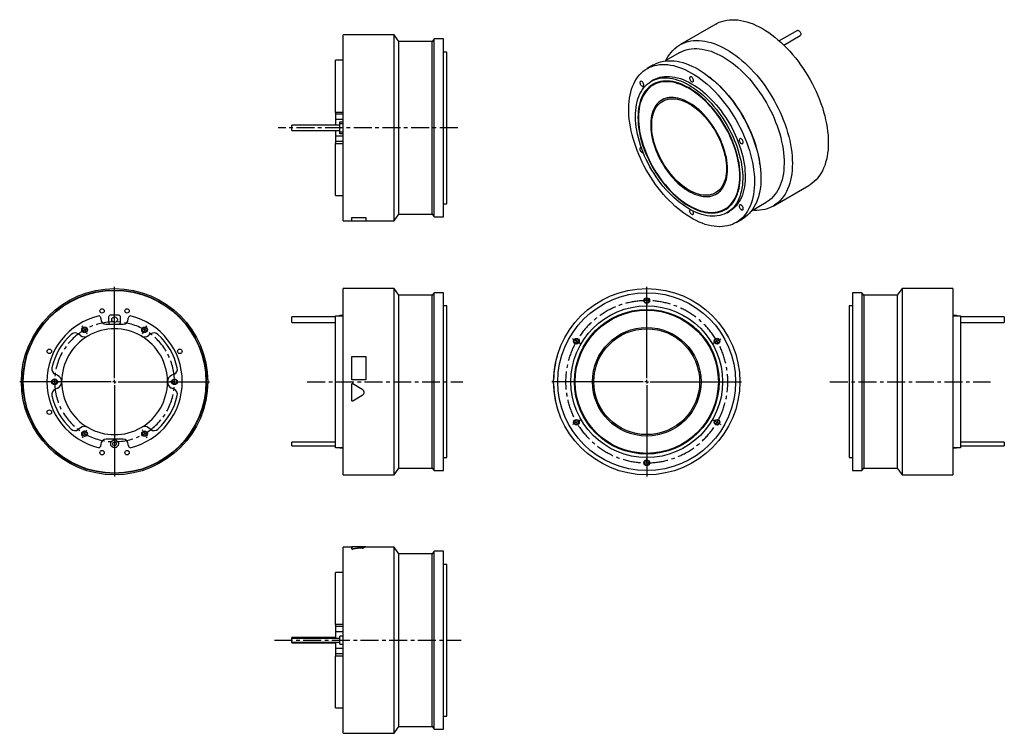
# Model space of a CAD drawing. Extents: x 148 to 1544, y 79 to 1090.
import ezdxf

# ---------------------------------------------------------------- set-up
doc = ezdxf.new("R2010")
doc.units = 0
doc.header["$LTSCALE"] = 2
doc.header["$MEASUREMENT"] = 0
doc.linetypes.add('CENTERX2', pattern=[20.32, 12.7, -2.54, 2.54, -2.54])
doc.layers.get('0').update_dxf_attribs({"linetype": 'CONTINUOUS'})

# ---------------------------------------------------------------- blocks, each defined once
blk = doc.blocks.new('SW_CENTERMARKSYMBOL_0')
at = {"color": 0, "linetype": 'Continuous'}
for p, q in [((0, 5), (0, 134.5)), ((-5, 0), (-134.5, 0)), ((0, 0), (-2.5, 0)), ((0, 0), (0, 2.5)), ((0, 0), (0, -2.5)), ((0, 0), (2.5, 0)), ((5, 0), (134.5, 0)), ((0, -5), (0, -134.5))]:
    blk.add_line(p, q, dxfattribs=at)
blk = doc.blocks.new('SW_CENTERMARKSYMBOL_1')
at = {"color": 6, "linetype": 'Continuous'}
for p, q in [((-2.5, 4.3), (-3.2, 5.6)), ((0, 0), (-1.2, 2.2)), ((0, 0), (1.2, -2.2)), ((85, 0), (83.8, -2.2)), ((85, 0), (86.2, 2.2)), ((87.5, 4.3), (88.3, 5.6)), ((2.5, -4.3), (3.2, -5.6)), ((82.5, -4.3), (81.8, -5.6)), ((-47.5, -73.6), (-49, -73.6)), ((-42.5, -73.6), (-45, -73.6)), ((-42.5, -73.6), (-40, -73.6)), ((-37.5, -73.6), (-36, -73.6)), ((122.5, -73.6), (121, -73.6)), ((127.5, -73.6), (125, -73.6)), ((127.5, -73.6), (130, -73.6)), ((132.5, -73.6), (134, -73.6)), ((-2.5, -151.6), (-3.2, -152.9)), ((0, -147.2), (-1.2, -149.4)), ((0, -147.2), (1.2, -145.1)), ((2.5, -142.9), (3.2, -141.6)), ((82.5, -142.9), (81.8, -141.6)), ((85, -147.2), (83.8, -145.1)), ((85, -147.2), (86.2, -149.4)), ((87.5, -151.6), (88.3, -152.9))]:
    blk.add_line(p, q, dxfattribs=at)
for start, end in [(118.3148, 120), (60, 61.6852), (120, 121.6852), (58.3148, 60), (178.3148, 180), (180, 181.6852), (0, 1.6852), (358.3148, 0), (238.3148, 240), (240, 241.6852), (298.3148, 300), (300, 301.6852)]:
    blk.add_arc((42.5, -73.6), 85, start, end, dxfattribs=at)
at = {"color": 6, "linetype": 'CENTERX2'}
for start, end in [(63.3703, 116.6297), (123.3703, 176.6297), (3.3703, 56.6297), (183.3703, 236.6297), (303.3703, 356.6297), (243.3703, 296.6297)]:
    blk.add_arc((42.5, -73.6), 85, start, end, dxfattribs=at)
blk = doc.blocks.new('SW_CENTERMARKSYMBOL_5')
at = {"color": 0, "linetype": 'Continuous'}
for p, q in [((0, 5), (0, 134.5)), ((-5, 0), (-134.5, 0)), ((0, 0), (-2.5, 0)), ((0, 0), (0, 2.5)), ((0, 0), (0, -2.5)), ((0, 0), (2.5, 0)), ((5, 0), (134.5, 0)), ((0, -5), (0, -134.5))]:
    blk.add_line(p, q, dxfattribs=at)
blk = doc.blocks.new('SW_CENTERMARKSYMBOL_6')
at = {"color": 6, "linetype": 'Continuous'}
for p, q in [((0, 5), (0, 6.5)), ((0, 0), (0, 2.5)), ((0, 0), (0, -2.5)), ((0, -5), (0, -6.5)), ((-103.9, -55), (-105.2, -54.2)), ((103.9, -55), (105.2, -54.2)), ((-99.6, -57.5), (-101.8, -56.2)), ((-99.6, -57.5), (-97.4, -58.8)), ((-95.3, -60), (-94, -60.8)), ((95.3, -60), (94, -60.8)), ((99.6, -57.5), (97.4, -58.8)), ((99.6, -57.5), (101.8, -56.2)), ((-103.9, -175), (-105.2, -175.8)), ((-99.6, -172.5), (-101.8, -173.8)), ((-99.6, -172.5), (-97.4, -171.2)), ((-95.3, -170), (-94, -169.2)), ((95.3, -170), (94, -169.2)), ((99.6, -172.5), (97.4, -171.2)), ((99.6, -172.5), (101.8, -173.8)), ((103.9, -175), (105.2, -175.8)), ((0, -225), (0, -223.5)), ((0, -230), (0, -227.5)), ((0, -230), (0, -232.5)), ((0, -235), (0, -236.5))]:
    blk.add_line(p, q, dxfattribs=at)
for start, end in [(90, 91.2456), (88.7544, 90), (148.7544, 150), (30, 31.2456), (150, 151.2456), (28.7544, 30), (208.7544, 210), (210, 211.2456), (328.7544, 330), (330, 331.2456), (268.7544, 270), (270, 271.2456)]:
    blk.add_arc((0, -115), 115, start, end, dxfattribs=at)
at = {"color": 6, "linetype": 'CENTERX2'}
for start, end in [(92.4911, 147.5089), (32.4911, 87.5089), (152.4911, 207.5089), (332.4911, 27.5089), (212.4911, 267.5089), (272.4911, 327.5089)]:
    blk.add_arc((0, -115), 115, start, end, dxfattribs=at)

msp = doc.modelspace()

# ---------------------------------------------------------------- linework, layer by layer
at = {"color": 7, "linetype": 'Continuous'}
for p, q in [((1134.9, 1083.9), (1083.9, 1054.5)), ((1250.5, 1074.7), (1224.8, 1059.9)), ((678.7, 1068.8), (606.7, 1068.8)), ((606.7, 936.8), (606.7, 1068.8)), ((685.7, 1059.3), (678.7, 1068.8)), ((678.7, 936.8), (678.7, 1068.8)), ((735.7, 1062.8), (732.7, 1059.3)), ((748.7, 1062.8), (735.7, 1062.8)), ((735.7, 936.8), (735.7, 1062.8)), ((748.7, 936.8), (748.7, 1062.8)), ((1231, 1054.2), (1254.5, 1067.8)), ((732.7, 1059.3), (685.7, 1059.3)), ((685.7, 936.8), (685.7, 1059.3)), ((732.7, 936.8), (732.7, 1059.3)), ((606.7, 1032.8), (595.7, 1032.8)), ((595.7, 958.7), (595.7, 1032.8)), ((753.7, 1044.3), (748.7, 1044.3)), ((753.7, 936.8), (753.7, 1044.3)), ((1083.7, 1043.5), (1063.1, 1031.6)), ((1046.6, 1026.1), (1037.5, 1020.8)), ((1127.7, 1007.3), (1126, 1008.6)), ((1046.7, 1004.7), (1043.2, 1002.7)), ((1046.9, 997.9), (1046.2, 997.5)), ((1059.2, 976.6), (1058.5, 976.2)), ((606.7, 958.7), (595.7, 958.7)), ((595.7, 958.7), (595.7, 956.3)), ((606.7, 956.3), (595.7, 956.3)), ((595.7, 956.3), (595.7, 948.8)), ((601.7, 940.8), (533.7, 940.8)), ((533.7, 936.8), (533.7, 940.8)), ((533.7, 932.8), (533.7, 936.8)), ((606.7, 948.8), (595.7, 948.8)), ((595.7, 948.8), (595.7, 940.8)), ((601.7, 945.3), (606.7, 945.3)), ((601.7, 942.3), (601.7, 945.3)), ((606.7, 942.3), (601.7, 942.3)), ((601.7, 931.3), (601.7, 942.3)), ((606.7, 804.8), (606.7, 936.8)), ((678.7, 804.8), (678.7, 936.8)), ((685.7, 814.3), (685.7, 936.8)), ((732.7, 814.3), (732.7, 936.8)), ((735.7, 810.8), (735.7, 936.8)), ((748.7, 810.8), (748.7, 936.8)), ((753.7, 829.3), (753.7, 936.8)), ((533.7, 932.8), (601.7, 932.8)), ((595.7, 932.8), (595.7, 924.8)), ((606.7, 924.8), (595.7, 924.8)), ((595.7, 924.8), (595.7, 917.3)), ((601.7, 931.3), (606.7, 931.3)), ((601.7, 928.3), (601.7, 931.3)), ((606.7, 928.3), (601.7, 928.3)), ((606.7, 917.3), (595.7, 917.3)), ((595.7, 917.3), (595.7, 914.8)), ((595.7, 914.8), (606.7, 914.8)), ((595.7, 840.8), (595.7, 914.8)), ((1197.2, 885.3), (1196.9, 887.4)), ((1215.9, 825.9), (1266.8, 855.3)), ((595.7, 840.8), (606.7, 840.8)), ((1135.4, 843), (1136.1, 843.4)), ((748.7, 829.3), (753.7, 829.3)), ((1185.6, 819.4), (1206.2, 831.3)), ((618.7, 809.8), (638.7, 809.8)), ((618.7, 809.8), (618.7, 809.7)), ((618.7, 804.7), (618.7, 809.7)), ((618.7, 809.7), (638.7, 809.7)), ((638.7, 809.8), (638.7, 809.7)), ((638.7, 809.7), (638.7, 804.7)), ((678.7, 804.8), (685.7, 814.3)), ((685.7, 814.3), (732.7, 814.3)), ((732.7, 814.3), (735.7, 810.8)), ((735.7, 810.8), (748.7, 810.8)), ((1147.7, 821.7), (1148.4, 822.1)), ((1150.7, 816.5), (1154.2, 818.5)), ((606.7, 804.8), (618.7, 804.8)), ((638.7, 804.7), (618.7, 804.7)), ((638.7, 804.8), (678.7, 804.8)), ((1163.4, 802.5), (1172.6, 807.8)), ((678.7, 708.9), (606.7, 708.9)), ((606.7, 444.9), (606.7, 708.9)), ((685.7, 699.4), (678.7, 708.9)), ((678.7, 444.9), (678.7, 708.9)), ((732.7, 699.4), (685.7, 699.4)), ((685.7, 454.4), (685.7, 699.4)), ((735.7, 702.9), (732.7, 699.4)), ((732.7, 454.4), (732.7, 699.4)), ((748.7, 702.9), (735.7, 702.9)), ((735.7, 450.9), (735.7, 702.9)), ((748.7, 450.9), (748.7, 702.9)), ((1341.7, 702.9), (1328.7, 702.9)), ((1328.7, 702.9), (1328.7, 450.9)), ((1344.7, 699.4), (1341.7, 702.9)), ((1341.7, 702.9), (1341.7, 450.9)), ((1391.7, 699.4), (1344.7, 699.4)), ((1344.7, 699.4), (1344.7, 454.4)), ((1398.7, 708.9), (1391.7, 699.4)), ((1391.7, 699.4), (1391.7, 454.4)), ((1470.7, 708.9), (1398.7, 708.9)), ((1398.7, 708.9), (1398.7, 444.9)), ((1470.7, 708.9), (1470.7, 444.9)), ((753.7, 684.4), (748.7, 684.4)), ((753.7, 469.4), (753.7, 684.4)), ((1328.7, 684.4), (1323.7, 684.4)), ((1323.7, 684.4), (1323.7, 469.4)), ((288.1, 671.4), (277.1, 671.4)), ((595.7, 670.3), (606.7, 670.3)), ((595.7, 483.4), (595.7, 670.3)), ((601.7, 671.4), (606.7, 671.4)), ((601.7, 670.3), (601.7, 671.4)), ((1470.7, 671.4), (1475.7, 671.4)), ((1470.7, 670.3), (1481.7, 670.3)), ((1475.7, 671.4), (1475.7, 670.3)), ((1481.7, 670.3), (1481.7, 483.4)), ((263.1, 667), (263.1, 665.9)), ((270.6, 658.4), (294.6, 658.4)), ((274.1, 668.4), (274.1, 661.4)), ((291.1, 661.4), (291.1, 668.4)), ((302.1, 665.9), (302.1, 667)), ((595.7, 668.9), (533.7, 668.9)), ((533.7, 660.9), (533.7, 668.9)), ((533.7, 660.9), (595.7, 660.9)), ((1543.7, 668.9), (1481.7, 668.9)), ((1481.7, 660.9), (1543.7, 660.9)), ((1543.7, 668.9), (1543.7, 660.9)), ((234.3, 642.3), (231.2, 644.6)), ((334.1, 644.6), (330.9, 642.3)), ((409.6, 612.9), (409.7, 612.9)), ((618.7, 579.4), (618.7, 612.9)), ((618.7, 612.9), (638.7, 612.9)), ((638.7, 612.9), (638.7, 579.4)), ((909.9, 612.9), (909.8, 612.9)), ((201.8, 586), (198.3, 587.6)), ((367, 587.6), (363.5, 586)), ((414.6, 579.4), (414.7, 579.4)), ((414.6, 573.2), (414.7, 573.2)), ((638.7, 579.4), (618.7, 579.4)), ((638.7, 579.4), (618.7, 579.4)), ((618.7, 579.4), (618.7, 579.4)), ((618.7, 573.2), (618.7, 573.2)), ((618.7, 550.6), (618.7, 573.2)), ((620.5, 574.2), (620.5, 574.2)), ((620.5, 574.2), (633.5, 566.2)), ((620.5, 574.2), (633.5, 566.2)), ((638.7, 579.4), (638.7, 579.4)), ((904.9, 579.4), (904.8, 579.4)), ((904.9, 574.2), (904.8, 574.2)), ((201.8, 567.8), (198.3, 566.2)), ((367, 566.2), (363.5, 567.8)), ((633.5, 566.2), (633.5, 566.2)), ((905.3, 566.2), (905.2, 566.2)), ((412, 550.6), (412.1, 550.6)), ((633.5, 557.5), (620.5, 549.5)), ((906.3, 557.5), (906.2, 557.5)), ((907.8, 549.6), (907.7, 549.5)), ((234.3, 511.4), (231.2, 509.2)), ((334.1, 509.2), (330.9, 511.4)), ((294.6, 495.4), (270.6, 495.4)), ((595.7, 491.5), (533.7, 491.5)), ((533.7, 486.2), (533.7, 491.5)), ((1543.7, 491.5), (1481.7, 491.5)), ((1543.7, 491.5), (1543.7, 486.2)), ((263.1, 487.9), (263.1, 486.8)), ((302.1, 486.8), (302.1, 487.9)), ((533.7, 486.2), (595.7, 486.2)), ((606.7, 483.4), (595.7, 483.4)), ((601.7, 483.4), (606.7, 483.4)), ((601.7, 483.4), (601.7, 483.4)), ((1470.7, 483.4), (1475.7, 483.4)), ((1481.7, 483.4), (1470.7, 483.4)), ((1475.7, 483.4), (1475.7, 483.4)), ((1481.7, 486.2), (1543.7, 486.2)), ((748.7, 469.4), (753.7, 469.4)), ((1323.7, 469.4), (1328.7, 469.4)), ((678.7, 444.9), (685.7, 454.4)), ((685.7, 454.4), (732.7, 454.4)), ((732.7, 454.4), (735.7, 450.9)), ((735.7, 450.9), (748.7, 450.9)), ((1328.7, 450.9), (1341.7, 450.9)), ((1341.7, 450.9), (1344.7, 454.4)), ((1344.7, 454.4), (1391.7, 454.4)), ((1391.7, 454.4), (1398.7, 444.9)), ((606.7, 444.9), (678.7, 444.9)), ((1398.7, 444.9), (1470.7, 444.9)), ((618.7, 342.6), (606.7, 342.6)), ((606.7, 78.6), (606.7, 342.6)), ((638.7, 342.7), (618.7, 342.7)), ((618.7, 340), (618.7, 342.6)), ((618.7, 339.9), (618.7, 340)), ((620.5, 339.7), (620.5, 339.8)), ((678.7, 342.6), (624.5, 342.6)), ((633.5, 341.2), (633.5, 341.3)), ((638.7, 342.6), (638.7, 342.7)), ((685.7, 333.1), (678.7, 342.6)), ((678.7, 78.6), (678.7, 342.6)), ((735.7, 336.6), (732.7, 333.1)), ((748.7, 336.6), (735.7, 336.6)), ((735.7, 84.6), (735.7, 336.6)), ((748.7, 84.6), (748.7, 336.6)), ((732.7, 333.1), (685.7, 333.1)), ((685.7, 88.1), (685.7, 333.1)), ((732.7, 88.1), (732.7, 333.1)), ((753.7, 318.1), (748.7, 318.1)), ((753.7, 103.1), (753.7, 318.1)), ((606.7, 306.6), (595.7, 306.6)), ((595.7, 232.6), (595.7, 306.6)), ((606.7, 232.6), (595.7, 232.6)), ((595.7, 232.6), (595.7, 230.1)), ((606.7, 230.1), (595.7, 230.1)), ((595.7, 230.1), (595.7, 222.6)), ((595.7, 214.6), (533.7, 214.6)), ((533.7, 213.2), (533.7, 214.6)), ((601.7, 213.2), (533.7, 213.2)), ((533.7, 207.9), (533.7, 213.2)), ((606.7, 222.6), (595.7, 222.6)), ((595.7, 222.6), (595.7, 213.2)), ((606.7, 216.1), (601.7, 216.1)), ((601.7, 205.1), (601.7, 216.1)), ((533.7, 207.9), (601.7, 207.9)), ((533.7, 206.6), (533.7, 207.9)), ((533.7, 206.6), (595.7, 206.6)), ((595.7, 207.9), (595.7, 198.6)), ((606.7, 198.6), (595.7, 198.6)), ((595.7, 198.6), (595.7, 191.1)), ((601.7, 205.1), (606.7, 205.1)), ((606.7, 191.1), (595.7, 191.1)), ((595.7, 191.1), (595.7, 188.6)), ((595.7, 114.6), (595.7, 188.6)), ((595.7, 188.6), (606.7, 188.6)), ((595.7, 114.6), (606.7, 114.6)), ((748.7, 103.1), (753.7, 103.1)), ((678.7, 78.6), (685.7, 88.1)), ((685.7, 88.1), (732.7, 88.1)), ((732.7, 88.1), (735.7, 84.6)), ((735.7, 84.6), (748.7, 84.6)), ((606.7, 78.6), (678.7, 78.6))]:
    msp.add_line(p, q, dxfattribs=at)
at = {"color": 6, "linetype": 'CENTERX2'}
for p, q in [((769, 936.8), (514.3, 936.8)), ((555.8, 576.9), (776.2, 576.9)), ((1296.4, 576.9), (1524.1, 576.9)), ((509.4, 210.6), (774, 210.6))]:
    msp.add_line(p, q, dxfattribs=at)
at = {"color": 7, "linetype": 'Continuous'}
for points in [[(1134.9, 1083.9), (1136.4, 1084.8), (1139.7, 1086.4), (1143.2, 1087.6), (1146.7, 1088.7), (1150.4, 1089.4), (1154.2, 1089.9), (1158.1, 1090.1), (1162.1, 1090), (1166.2, 1089.7), (1170.3, 1089.1), (1174.6, 1088.2), (1178.8, 1087.1), (1183.2, 1085.6), (1187.6, 1084), (1192, 1082), (1196.4, 1079.8), (1200.9, 1077.4)], [(1200.9, 1077.4), (1205.3, 1074.7), (1209.7, 1071.8), (1214.1, 1068.6), (1218.5, 1065.2), (1222.9, 1061.6), (1227.2, 1057.8), (1231.4, 1053.8), (1235.5, 1049.6), (1239.6, 1045.3), (1243.6, 1040.7), (1247.5, 1036), (1251.3, 1031.1), (1255, 1026.2), (1258.6, 1021), (1262, 1015.8), (1265.3, 1010.4), (1268.4, 1005), (1271.4, 999.5), (1274.2, 993.9), (1276.9, 988.2), (1279.4, 982.6), (1281.7, 976.8), (1283.8, 971.1), (1285.8, 965.4), (1287.5, 959.6), (1289.1, 953.9), (1290.4, 948.3), (1291.6, 942.7), (1292.5, 937.1), (1293.2, 931.6), (1293.8, 926.2), (1294.1, 920.9), (1294.2, 915.7), (1294.1, 910.7), (1293.8, 905.7), (1293.2, 900.9), (1292.5, 896.3), (1291.6, 891.8), (1290.4, 887.5), (1289.1, 883.4), (1287.5, 879.5), (1285.8, 875.8), (1283.8, 872.3), (1281.7, 869.1), (1279.4, 866), (1276.9, 863.2), (1274.2, 860.6), (1271.4, 858.3), (1268.4, 856.2), (1266.8, 855.3)], [(1064.1, 1032.1), (1065, 1034), (1067, 1037.5), (1069.1, 1040.8), (1071.4, 1043.8), (1073.9, 1046.6), (1076.6, 1049.2), (1079.4, 1051.5), (1082.4, 1053.6), (1085.5, 1055.4), (1088.8, 1057), (1092.2, 1058.2), (1095.8, 1059.3), (1099.5, 1060), (1103.3, 1060.5), (1107.2, 1060.7), (1111.2, 1060.6), (1115.3, 1060.3), (1119.4, 1059.7), (1123.6, 1058.8), (1127.9, 1057.7), (1132.3, 1056.3), (1136.7, 1054.6), (1141.1, 1052.6), (1145.5, 1050.4), (1149.9, 1048)], [(1252.5, 1074.5), (1253.2, 1074), (1253.9, 1073.2), (1254.5, 1072.3), (1255, 1071.3), (1255.2, 1070.3), (1255.3, 1069.4), (1255.1, 1068.6), (1254.8, 1068), (1254.5, 1067.8)], [(1083.7, 1043.5), (1086.5, 1044.9), (1089.7, 1046.3), (1093, 1047.4), (1096.5, 1048.2), (1100.1, 1048.8), (1103.9, 1049.1), (1107.7, 1049.2), (1111.6, 1048.9), (1115.6, 1048.4), (1119.7, 1047.6), (1123.8, 1046.6), (1128, 1045.3), (1132.2, 1043.7), (1136.4, 1041.8), (1140.7, 1039.7), (1145, 1037.4)], [(1149.9, 1048), (1154.4, 1045.3), (1158.8, 1042.4), (1163.2, 1039.2), (1167.6, 1035.9), (1171.9, 1032.3), (1176.2, 1028.5), (1180.5, 1024.4), (1184.6, 1020.3), (1188.7, 1015.9), (1192.7, 1011.3), (1196.6, 1006.6), (1200.4, 1001.8), (1204.1, 996.8), (1207.6, 991.6), (1211.1, 986.4), (1214.4, 981), (1217.5, 975.6), (1220.5, 970.1), (1223.3, 964.5), (1226, 958.8), (1228.5, 953.2), (1230.8, 947.4), (1232.9, 941.7), (1234.8, 936), (1236.6, 930.3), (1238.1, 924.6), (1239.5, 918.9), (1240.7, 913.3), (1241.6, 907.7), (1242.3, 902.2), (1242.9, 896.8), (1243.2, 891.5), (1243.3, 886.3), (1243.2, 881.3), (1242.9, 876.3), (1242.3, 871.5), (1241.6, 866.9), (1240.7, 862.4), (1239.5, 858.2), (1238.1, 854), (1236.6, 850.1), (1234.8, 846.4), (1232.9, 842.9), (1230.8, 839.7), (1228.5, 836.6), (1226, 833.8), (1223.3, 831.2), (1220.5, 828.9), (1217.5, 826.8), (1214.4, 825), (1211.1, 823.5), (1207.6, 822.2), (1204.1, 821.2), (1200.4, 820.4), (1196.6, 819.9), (1192.7, 819.7), (1188.7, 819.8), (1186.6, 819.9)], [(1145, 1037.4), (1149.3, 1034.8), (1153.6, 1032), (1157.8, 1028.9), (1162, 1025.6), (1166.2, 1022.1), (1170.3, 1018.4), (1174.4, 1014.5), (1178.4, 1010.4), (1182.3, 1006.1), (1186.1, 1001.6), (1189.8, 997), (1193.5, 992.3), (1196.9, 987.4), (1200.3, 982.4), (1203.5, 977.3), (1206.6, 972.1), (1209.6, 966.8), (1212.3, 961.4), (1214.9, 956), (1217.4, 950.5), (1219.6, 945), (1221.7, 939.5), (1223.6, 933.9), (1225.3, 928.4), (1226.8, 922.9), (1228.1, 917.4), (1229.2, 912), (1230.1, 906.7), (1230.8, 901.4), (1231.3, 896.2), (1231.6, 891.1), (1231.6, 886.1), (1231.4, 881.3), (1231.1, 876.6), (1230.5, 872), (1229.7, 867.6), (1228.7, 863.3), (1227.5, 859.3), (1226.1, 855.4), (1224.5, 851.8), (1222.7, 848.3), (1220.7, 845.1), (1218.5, 842.1), (1216.2, 839.3), (1213.7, 836.7), (1211, 834.5), (1208.1, 832.4), (1206.2, 831.3)], [(1100.4, 1014.5), (1104.8, 1011.9), (1109.1, 1009), (1113.4, 1005.9), (1117.7, 1002.6), (1121.9, 999.1), (1126.1, 995.3), (1130.2, 991.4), (1134.3, 987.3), (1138.3, 983), (1142.1, 978.5), (1145.9, 973.9), (1149.6, 969.1), (1153.2, 964.1), (1156.6, 959.1), (1159.9, 953.9), (1163.1, 948.7), (1166.1, 943.3), (1168.9, 937.9), (1171.6, 932.4), (1174.1, 926.9), (1176.5, 921.3), (1178.7, 915.7), (1180.7, 910.1), (1182.4, 904.5), (1184, 899), (1185.4, 893.4), (1186.6, 887.9), (1187.6, 882.5), (1188.4, 877.1), (1189, 871.8), (1189.4, 866.6), (1189.5, 861.5), (1189.5, 856.5), (1189.2, 851.6), (1188.7, 846.9), (1188.1, 842.4), (1187.2, 838), (1186.1, 833.8), (1184.8, 829.7), (1183.3, 825.9), (1181.6, 822.3), (1179.7, 818.9), (1177.6, 815.7), (1175.3, 812.7), (1172.9, 809.9), (1170.3, 807.5), (1167.5, 805.2), (1164.6, 803.2), (1161.5, 801.5), (1158.3, 800), (1154.9, 798.8), (1151.4, 797.8), (1147.8, 797.2), (1144.1, 796.8), (1140.2, 796.6), (1136.3, 796.8), (1132.3, 797.2), (1128.2, 797.9), (1124, 798.8), (1119.8, 800), (1115.6, 801.5), (1111.3, 803.3), (1106.9, 805.3), (1102.6, 807.5), (1098.3, 810), (1093.9, 812.8), (1089.6, 815.8), (1085.3, 819), (1081.1, 822.4), (1076.9, 826), (1072.7, 829.9), (1068.6, 833.9), (1064.6, 838.1), (1060.7, 842.5), (1056.8, 847.1), (1053.1, 851.8), (1049.5, 856.7), (1046, 861.6), (1042.6, 866.7), (1039.4, 872), (1036.3, 877.3), (1033.4, 882.6), (1030.6, 888.1), (1028, 893.6), (1025.5, 899.2), (1023.3, 904.7), (1021.2, 910.3), (1019.3, 915.9), (1017.6, 921.5), (1016.1, 927.1), (1014.8, 932.6), (1013.7, 938.1), (1012.8, 943.5), (1012.1, 948.9), (1011.7, 954.1), (1011.4, 959.3), (1011.4, 964.3), (1011.5, 969.2), (1011.9, 974), (1012.5, 978.7), (1013.3, 983.1), (1014.2, 987.4), (1015.4, 991.5), (1016.8, 995.5), (1018.4, 999.2), (1020.2, 1002.7), (1022.2, 1006.1), (1024.4, 1009.1), (1026.7, 1012), (1029.3, 1014.6), (1032, 1017), (1034.8, 1019.1), (1037.8, 1021), (1041, 1022.6), (1044.3, 1023.9), (1047.7, 1025), (1051.3, 1025.8), (1055, 1026.4), (1058.7, 1026.6), (1062.6, 1026.6), (1066.6, 1026.4), (1070.7, 1025.8), (1074.8, 1025), (1079, 1023.9), (1083.2, 1022.5), (1087.5, 1020.9), (1091.8, 1019), (1096.1, 1016.9), (1100.4, 1014.5)], [(1046.6, 1026.1), (1047, 1026.3), (1050.2, 1027.9), (1053.5, 1029.2), (1056.9, 1030.3), (1060.5, 1031.1), (1064.2, 1031.7), (1067.9, 1031.9), (1071.8, 1031.9), (1075.8, 1031.7), (1079.8, 1031.1), (1084, 1030.3), (1088.2, 1029.2), (1092.4, 1027.8), (1096.7, 1026.2), (1101, 1024.3), (1105.3, 1022.2), (1109.6, 1019.8)], [(1109.6, 1019.8), (1114, 1017.2), (1118.3, 1014.3), (1122.6, 1011.2), (1126.9, 1007.9), (1131.1, 1004.4), (1135.3, 1000.7), (1139.4, 996.7), (1143.5, 992.6), (1147.5, 988.3), (1151.3, 983.8), (1155.1, 979.2), (1158.8, 974.4), (1162.4, 969.5), (1165.8, 964.4), (1169.1, 959.3), (1172.3, 954), (1175.3, 948.6), (1178.1, 943.2), (1180.8, 937.7), (1183.3, 932.2), (1185.7, 926.6), (1187.9, 921.1), (1189.8, 915.4), (1191.6, 909.9), (1193.2, 904.3), (1194.6, 898.7), (1195.8, 893.2), (1196.8, 887.8), (1197.6, 882.4), (1198.2, 877.1), (1198.6, 871.9), (1198.7, 866.8), (1198.7, 861.8), (1198.4, 856.9), (1197.9, 852.2), (1197.3, 847.7), (1196.4, 843.3), (1195.3, 839.1), (1194, 835.1), (1192.5, 831.2), (1190.8, 827.6), (1188.9, 824.2), (1186.8, 821), (1184.5, 818), (1182.1, 815.3), (1179.5, 812.8), (1176.7, 810.5), (1173.8, 808.5), (1172.6, 807.8)], [(1096.9, 997.4), (1100.9, 994.9), (1104.9, 992.3), (1108.9, 989.4), (1112.8, 986.2), (1116.7, 982.9), (1120.6, 979.3), (1124.4, 975.6), (1128.1, 971.7), (1131.7, 967.6), (1135.2, 963.3), (1138.6, 958.9), (1141.9, 954.4), (1145.1, 949.7), (1148.1, 944.9), (1151, 940), (1153.8, 935.1), (1156.3, 930), (1158.8, 924.9), (1161, 919.8), (1163.1, 914.6), (1165, 909.4), (1166.6, 904.3), (1168.1, 899.1), (1169.4, 894), (1170.5, 888.9), (1171.4, 883.8), (1172.1, 878.9), (1172.6, 874), (1172.9, 869.2), (1172.9, 864.6), (1172.8, 860), (1172.4, 855.6), (1171.8, 851.4), (1171, 847.3), (1170, 843.4), (1168.8, 839.6), (1167.4, 836.1), (1165.8, 832.8), (1164, 829.7), (1162.1, 826.8), (1159.9, 824.1), (1157.6, 821.7), (1155.1, 819.5), (1152.4, 817.6), (1149.6, 815.9), (1146.6, 814.5), (1143.5, 813.4), (1140.3, 812.5), (1136.9, 811.9), (1133.5, 811.5), (1129.9, 811.5), (1126.2, 811.7), (1122.5, 812.2), (1118.7, 812.9), (1114.8, 814), (1110.9, 815.3), (1106.9, 816.8), (1102.9, 818.6), (1098.9, 820.7), (1094.9, 823), (1090.9, 825.6), (1086.9, 828.4), (1082.9, 831.4), (1079, 834.6), (1075.1, 838.1), (1071.3, 841.7), (1067.6, 845.5), (1063.9, 849.6), (1060.4, 853.7), (1056.9, 858.1), (1053.5, 862.6), (1050.3, 867.2), (1047.2, 871.9), (1044.2, 876.7), (1041.4, 881.7), (1038.8, 886.7), (1036.2, 891.7), (1033.9, 896.8), (1031.8, 902), (1029.8, 907.2), (1028, 912.3), (1026.4, 917.5), (1025, 922.7), (1023.8, 927.8), (1022.8, 932.9), (1022, 937.9), (1021.4, 942.8), (1021.1, 947.6), (1020.9, 952.3), (1021, 956.9), (1021.2, 961.4), (1021.7, 965.7), (1022.4, 969.9), (1023.3, 973.9), (1024.4, 977.7), (1025.7, 981.4), (1027.2, 984.8), (1028.9, 988), (1030.7, 991), (1032.8, 993.8), (1035.1, 996.3), (1037.5, 998.6), (1040.1, 1000.7), (1042.8, 1002.5), (1045.7, 1004), (1048.7, 1005.3), (1051.9, 1006.3), (1055.2, 1007.1), (1058.6, 1007.5), (1062.1, 1007.7), (1065.7, 1007.7), (1069.5, 1007.3), (1073.2, 1006.7), (1077.1, 1005.8), (1081, 1004.6), (1084.9, 1003.2), (1088.9, 1001.5), (1092.9, 999.6), (1096.9, 997.4)], [(1046.7, 1004.7), (1049.2, 1006.1), (1052.3, 1007.4), (1055.4, 1008.4), (1058.7, 1009.1), (1062.1, 1009.6), (1065.7, 1009.8), (1069.3, 1009.7), (1073, 1009.3), (1076.8, 1008.7), (1080.6, 1007.8), (1084.5, 1006.7), (1088.5, 1005.2), (1092.4, 1003.6), (1096.4, 1001.6), (1100.4, 999.4)], [(1103.3, 1003.9), (1103.2, 1004.9), (1102.9, 1005.8), (1102.4, 1006.8), (1101.7, 1007.7), (1101, 1008.4), (1100.3, 1008.9), (1099.5, 1009.2), (1098.8, 1009.2), (1098.3, 1008.9), (1097.9, 1008.3), (1097.6, 1007.6), (1097.6, 1006.7), (1097.9, 1005.7), (1098.3, 1004.8), (1098.8, 1003.8), (1099.5, 1003), (1100.3, 1002.4), (1101, 1002), (1101.7, 1001.9), (1102.4, 1002), (1102.9, 1002.5), (1103.2, 1003.1), (1103.3, 1003.9)], [(1127.7, 1007.3), (1128.8, 1006.4), (1133, 1002.9), (1137.1, 999.2), (1141.2, 995.3), (1145.2, 991.2), (1149.1, 986.9), (1152.9, 982.5), (1156.6, 977.9), (1160.2, 973.1), (1163.7, 968.2), (1167.1, 963.2), (1170.3, 958.1), (1173.4, 952.9), (1176.3, 947.6), (1179.1, 942.2), (1181.7, 936.8), (1184.2, 931.3), (1186.4, 925.8), (1188.5, 920.3), (1190.4, 914.7), (1192.1, 909.2), (1193.6, 903.7), (1194.9, 898.3), (1196, 892.8), (1196.9, 887.5), (1196.9, 887.4)], [(1169.4, 867.8), (1169.3, 872.4), (1169, 877.1), (1168.4, 881.9), (1167.7, 886.7), (1166.7, 891.7), (1165.6, 896.7), (1164.2, 901.7), (1162.7, 906.8), (1160.9, 911.8), (1159, 916.9), (1156.9, 921.9), (1154.6, 926.9), (1152.2, 931.9), (1149.5, 936.8), (1146.8, 941.6), (1143.8, 946.3), (1140.8, 950.9), (1137.6, 955.4), (1134.3, 959.7), (1130.9, 963.9), (1127.3, 968), (1123.7, 971.9), (1120.1, 975.6), (1116.3, 979.1), (1112.5, 982.3), (1108.6, 985.4), (1104.7, 988.3), (1100.8, 990.9), (1096.9, 993.3), (1093, 995.4), (1089.1, 997.3), (1085.2, 999), (1081.3, 1000.3), (1077.5, 1001.4), (1073.8, 1002.3), (1070.1, 1002.8), (1066.5, 1003.1), (1063, 1003.1), (1059.5, 1002.9), (1056.2, 1002.4), (1053, 1001.6), (1050, 1000.5), (1047.1, 999.1), (1044.3, 997.5), (1041.7, 995.7), (1039.2, 993.6), (1036.9, 991.2), (1034.8, 988.6), (1032.9, 985.8), (1031.1, 982.7), (1029.6, 979.4), (1028.2, 976), (1027.1, 972.3), (1026.1, 968.5), (1025.4, 964.4), (1024.9, 960.2), (1024.5, 955.9), (1024.4, 951.4), (1024.5, 946.9), (1024.9, 942.1), (1025.4, 937.4), (1026.1, 932.5), (1027.1, 927.5), (1028.2, 922.5), (1029.6, 917.5), (1031.1, 912.4), (1032.9, 907.4), (1034.8, 902.3), (1036.9, 897.3), (1039.2, 892.3), (1041.7, 887.3), (1044.3, 882.4), (1047.1, 877.6), (1050, 872.9), (1053, 868.3), (1056.2, 863.8), (1059.5, 859.5), (1063, 855.3), (1066.5, 851.2), (1070.1, 847.3), (1073.8, 843.6), (1077.5, 840.2), (1081.3, 836.9), (1085.2, 833.8), (1089.1, 830.9), (1093, 828.3), (1096.9, 825.9), (1100.8, 823.8), (1104.7, 821.9), (1108.6, 820.2), (1112.5, 818.9), (1116.3, 817.8), (1120.1, 816.9), (1123.7, 816.4), (1127.3, 816.1), (1130.9, 816.1), (1134.3, 816.3), (1137.6, 816.8), (1140.8, 817.7), (1143.8, 818.7), (1146.8, 820.1), (1149.5, 821.7), (1152.2, 823.5), (1154.6, 825.6), (1156.9, 828), (1159, 830.6), (1160.9, 833.4), (1162.7, 836.5), (1164.2, 839.8), (1165.6, 843.2), (1166.7, 846.9), (1167.7, 850.7), (1168.4, 854.8), (1169, 859), (1169.3, 863.3), (1169.4, 867.8)], [(1168.7, 868.2), (1168.6, 872.7), (1168.3, 877.4), (1167.7, 882.1), (1167, 887), (1166.1, 891.9), (1164.9, 896.8), (1163.6, 901.8), (1162, 906.8), (1160.3, 911.8), (1158.4, 916.8), (1156.3, 921.8), (1154, 926.8), (1151.6, 931.7), (1149, 936.5), (1146.3, 941.3), (1143.4, 945.9), (1140.3, 950.5), (1137.2, 954.9), (1133.9, 959.3), (1130.5, 963.4), (1127, 967.4), (1123.5, 971.3), (1119.8, 974.9), (1116.1, 978.4), (1112.3, 981.6), (1108.5, 984.7), (1104.7, 987.5), (1100.8, 990.1), (1096.9, 992.5), (1093, 994.6), (1089.2, 996.5), (1085.3, 998.1), (1081.5, 999.4), (1077.7, 1000.5), (1074, 1001.4), (1070.3, 1001.9), (1066.8, 1002.2), (1063.3, 1002.2), (1059.9, 1002), (1056.6, 1001.5), (1053.5, 1000.7), (1050.4, 999.6), (1047.6, 998.3), (1044.8, 996.7), (1042.2, 994.8), (1039.8, 992.7), (1037.5, 990.4), (1035.4, 987.8), (1033.5, 985), (1031.8, 982), (1030.2, 978.8), (1028.9, 975.3), (1027.8, 971.7), (1026.8, 967.9), (1026.1, 963.9), (1025.6, 959.8), (1025.2, 955.5), (1025.1, 951), (1025.2, 946.5), (1025.6, 941.8), (1026.1, 937.1), (1026.8, 932.2), (1027.8, 927.4), (1028.9, 922.4), (1030.2, 917.4), (1031.8, 912.4), (1033.5, 907.4), (1035.4, 902.4), (1037.5, 897.4), (1039.8, 892.4), (1042.2, 887.5), (1044.8, 882.7), (1047.6, 877.9), (1050.4, 873.3), (1053.5, 868.7), (1056.6, 864.3), (1059.9, 859.9), (1063.3, 855.8), (1066.8, 851.8), (1070.3, 847.9), (1074, 844.3), (1077.7, 840.8), (1081.5, 837.6), (1085.3, 834.5), (1089.2, 831.7), (1093, 829.1), (1096.9, 826.7), (1100.8, 824.6), (1104.7, 822.7), (1108.5, 821.1), (1112.3, 819.8), (1116.1, 818.7), (1119.8, 817.8), (1123.5, 817.3), (1127, 817), (1130.5, 817), (1133.9, 817.2), (1137.2, 817.8), (1140.3, 818.5), (1143.4, 819.6), (1146.3, 820.9), (1149, 822.5), (1151.6, 824.4), (1154, 826.5), (1156.3, 828.8), (1158.4, 831.4), (1160.3, 834.2), (1162, 837.2), (1163.6, 840.4), (1164.9, 843.9), (1166.1, 847.5), (1167, 851.3), (1167.7, 855.3), (1168.3, 859.5), (1168.6, 863.7), (1168.7, 868.2)], [(1046, 998.6), (1045, 997.9), (1042.4, 996.1), (1039.9, 994), (1037.6, 991.6), (1035.5, 989), (1033.6, 986.2), (1031.8, 983.1), (1030.3, 979.9), (1028.9, 976.4), (1027.8, 972.7), (1026.8, 968.9), (1026.1, 964.8), (1025.6, 960.7), (1025.2, 956.3), (1025.1, 951.9), (1025.1, 951.4)], [(1031.4, 1001.3), (1030.7, 1002), (1030, 1002.6), (1029.2, 1002.8), (1028.5, 1002.9), (1027.9, 1002.6), (1027.5, 1002.2), (1027.2, 1001.4), (1027.2, 1000.6), (1027.4, 999.6), (1027.7, 998.6), (1028.3, 997.7), (1029, 996.8), (1029.7, 996.2), (1030.5, 995.8), (1031.2, 995.6), (1031.9, 995.7), (1032.4, 996.1), (1032.7, 996.7), (1032.8, 997.5), (1032.8, 998.4), (1032.5, 999.4), (1032, 1000.4), (1031.4, 1001.3)], [(1097.3, 993.1), (1093.7, 995), (1089.9, 996.9), (1086, 998.5), (1082.2, 999.9), (1078.4, 1001), (1074.7, 1001.8), (1071.1, 1002.3), (1067.5, 1002.6), (1064, 1002.6), (1060.6, 1002.4), (1057.3, 1001.9), (1054.2, 1001.1), (1051.2, 1000), (1048.3, 998.7), (1046.9, 997.9)], [(1100.4, 999.4), (1104.5, 997), (1108.5, 994.3), (1112.4, 991.4), (1116.4, 988.3), (1120.3, 984.9), (1124.1, 981.4), (1127.9, 977.6), (1131.6, 973.7), (1135.2, 969.6), (1138.7, 965.4), (1142.2, 960.9), (1145.4, 956.4), (1148.6, 951.7), (1151.7, 946.9), (1154.5, 942.1), (1157.3, 937.1), (1159.9, 932.1), (1162.3, 927), (1164.5, 921.8), (1166.6, 916.7), (1168.5, 911.5), (1170.2, 906.3), (1171.7, 901.1), (1173, 896), (1174.1, 890.9), (1175, 885.9), (1175.7, 880.9), (1176.1, 876), (1176.4, 871.3), (1176.5, 866.6), (1176.3, 862.1), (1175.9, 857.7), (1175.3, 853.4), (1174.6, 849.3), (1173.6, 845.4), (1172.4, 841.7), (1171, 838.2), (1169.4, 834.8), (1167.6, 831.7), (1165.6, 828.8), (1163.4, 826.1), (1161.1, 823.7), (1158.6, 821.5), (1155.9, 819.6), (1154.2, 818.5)], [(1151.4, 878.2), (1151.3, 882.1), (1150.9, 886.2), (1150.4, 890.4), (1149.7, 894.6), (1148.7, 898.9), (1147.6, 903.3), (1146.3, 907.6), (1144.8, 912), (1143, 916.4), (1141.2, 920.7), (1139.1, 925), (1136.9, 929.2), (1134.5, 933.4), (1132, 937.5), (1129.3, 941.4), (1126.5, 945.2), (1123.6, 948.9), (1120.6, 952.5), (1117.6, 955.9), (1114.4, 959.1), (1111.1, 962.1), (1107.8, 964.9), (1104.5, 967.5), (1101.1, 969.8), (1097.8, 972), (1094.4, 973.9), (1091, 975.5), (1087.6, 976.9), (1084.3, 978), (1081.1, 978.9), (1077.8, 979.5), (1074.7, 979.8), (1071.7, 979.9), (1068.7, 979.7), (1065.9, 979.2), (1063.2, 978.4), (1060.6, 977.4), (1058.1, 976.1), (1055.8, 974.6), (1053.7, 972.8), (1051.7, 970.7), (1049.9, 968.5), (1048.3, 966), (1046.9, 963.2), (1045.6, 960.3), (1044.6, 957.2), (1043.7, 953.9), (1043.1, 950.4), (1042.7, 946.8), (1042.5, 943), (1042.5, 939.1), (1042.7, 935), (1043.1, 930.9), (1043.7, 926.7), (1044.6, 922.4), (1045.6, 918.1), (1046.9, 913.8), (1048.3, 909.4), (1049.9, 905), (1051.7, 900.7), (1053.7, 896.4), (1055.8, 892.1), (1058.1, 887.9), (1060.6, 883.8), (1063.2, 879.8), (1065.9, 875.9), (1068.7, 872.1), (1071.7, 868.5), (1074.7, 865), (1077.8, 861.7), (1081.1, 858.6), (1084.3, 855.7), (1087.6, 853), (1091, 850.5), (1094.4, 848.3), (1097.8, 846.2), (1101.1, 844.5), (1104.5, 843), (1107.8, 841.7), (1111.1, 840.7), (1114.4, 840), (1117.6, 839.5), (1120.6, 839.3), (1123.6, 839.4), (1126.5, 839.7), (1129.3, 840.4), (1132, 841.3), (1134.5, 842.4), (1136.9, 843.8), (1139.1, 845.5), (1141.2, 847.4), (1143, 849.6), (1144.8, 852), (1146.3, 854.6), (1147.6, 857.4), (1148.7, 860.4), (1149.7, 863.7), (1150.4, 867), (1150.9, 870.6), (1151.3, 874.3), (1151.4, 878.2)], [(1151.3, 878.2), (1151.2, 882.2), (1150.9, 886.2), (1150.3, 890.4), (1149.6, 894.6), (1148.7, 898.9), (1147.5, 903.3), (1146.2, 907.6), (1144.7, 912), (1143, 916.4), (1141.1, 920.7), (1139, 925), (1136.8, 929.2), (1134.5, 933.4), (1131.9, 937.4), (1129.3, 941.4), (1126.5, 945.2), (1123.6, 948.9), (1120.6, 952.4), (1117.5, 955.8), (1114.4, 959), (1111.1, 962), (1107.8, 964.8), (1104.5, 967.4), (1101.1, 969.8), (1097.8, 971.9), (1094.4, 973.8), (1091, 975.4), (1087.7, 976.8), (1084.3, 977.9), (1081.1, 978.8), (1077.9, 979.4), (1074.7, 979.7), (1071.7, 979.8), (1068.8, 979.6), (1065.9, 979.1), (1063.2, 978.3), (1060.6, 977.3), (1058.2, 976), (1055.9, 974.5), (1053.7, 972.7), (1051.8, 970.7), (1050, 968.4), (1048.3, 965.9), (1046.9, 963.2), (1045.7, 960.2), (1044.7, 957.1), (1043.8, 953.8), (1043.2, 950.3), (1042.8, 946.7), (1042.6, 942.9), (1042.6, 939), (1042.8, 935), (1043.2, 930.9), (1043.8, 926.7), (1044.7, 922.4), (1045.7, 918.1), (1046.9, 913.8), (1048.3, 909.4), (1050, 905), (1051.8, 900.7), (1053.7, 896.4), (1055.9, 892.1), (1058.2, 887.9), (1060.6, 883.8), (1063.2, 879.8), (1065.9, 875.9), (1068.8, 872.1), (1071.7, 868.5), (1074.7, 865.1), (1077.9, 861.8), (1081.1, 858.7), (1084.3, 855.8), (1087.7, 853.1), (1091, 850.6), (1094.4, 848.3), (1097.8, 846.3), (1101.1, 844.6), (1104.5, 843), (1107.8, 841.8), (1111.1, 840.8), (1114.4, 840.1), (1117.5, 839.6), (1120.6, 839.4), (1123.6, 839.5), (1126.5, 839.8), (1129.3, 840.5), (1131.9, 841.4), (1134.5, 842.5), (1136.8, 843.9), (1139, 845.6), (1141.1, 847.5), (1143, 849.7), (1144.7, 852), (1146.2, 854.7), (1147.5, 857.5), (1148.7, 860.5), (1149.6, 863.7), (1150.3, 867.1), (1150.9, 870.7), (1151.2, 874.4), (1151.3, 878.2)], [(1096.9, 970.8), (1100.2, 968.8), (1103.6, 966.5), (1106.8, 964), (1110.1, 961.3), (1113.3, 958.4), (1116.4, 955.3), (1119.5, 952), (1122.5, 948.5), (1125.3, 944.9), (1128.1, 941.2), (1130.7, 937.3), (1133.2, 933.3), (1135.6, 929.2), (1137.8, 925), (1139.8, 920.8), (1141.7, 916.6), (1143.4, 912.3), (1144.9, 908), (1146.2, 903.7), (1147.3, 899.4), (1148.3, 895.2), (1149, 891), (1149.5, 886.9), (1149.8, 882.9), (1149.9, 879), (1149.8, 875.2), (1149.5, 871.6), (1149, 868.1), (1148.3, 864.7), (1147.3, 861.6), (1146.2, 858.6), (1144.9, 855.8), (1143.4, 853.3), (1141.7, 850.9), (1139.8, 848.8), (1137.8, 847), (1135.6, 845.4), (1133.2, 844), (1130.7, 842.9), (1128.1, 842.1), (1125.3, 841.5), (1122.5, 841.2), (1119.5, 841.2), (1116.4, 841.4), (1113.3, 841.9), (1110.1, 842.7), (1106.8, 843.7), (1103.6, 845), (1100.2, 846.6), (1096.9, 848.4), (1093.6, 850.4), (1090.3, 852.7), (1087, 855.2), (1083.7, 857.9), (1080.5, 860.8), (1077.4, 863.9), (1074.3, 867.2), (1071.4, 870.7), (1068.5, 874.3), (1065.7, 878.1), (1063.1, 881.9), (1060.6, 885.9), (1058.3, 890), (1056, 894.2), (1054, 898.4), (1052.1, 902.6), (1050.4, 906.9), (1048.9, 911.2), (1047.6, 915.5), (1046.5, 919.8), (1045.5, 924), (1044.8, 928.2), (1044.3, 932.3), (1044, 936.3), (1043.9, 940.2), (1044, 944), (1044.3, 947.7), (1044.8, 951.2), (1045.5, 954.5), (1046.5, 957.6), (1047.6, 960.6), (1048.9, 963.4), (1050.4, 965.9), (1052.1, 968.3), (1054, 970.4), (1056, 972.2), (1058.3, 973.8), (1060.6, 975.2), (1063.1, 976.3), (1065.7, 977.1), (1068.5, 977.7), (1071.4, 978), (1074.3, 978), (1077.4, 977.8), (1080.5, 977.3), (1083.7, 976.5), (1087, 975.5), (1090.3, 974.2), (1093.6, 972.6), (1096.9, 970.8)], [(1061.6, 977.8), (1061.3, 977.7), (1059.2, 976.6)], [(1058.8, 976.5), (1056.5, 975), (1056.2, 974.7)], [(1172.3, 914.3), (1172.9, 914.5), (1173.3, 914.9), (1173.6, 915.6), (1173.7, 916.5), (1173.6, 917.4), (1173.2, 918.4), (1172.7, 919.4), (1172.1, 920.2), (1171.3, 920.9), (1170.5, 921.4), (1169.8, 921.6), (1169.1, 921.5), (1168.6, 921.2), (1168.2, 920.6), (1168.1, 919.9), (1168.1, 919), (1168.3, 918), (1168.8, 917), (1169.3, 916.1), (1170, 915.3), (1170.8, 914.7), (1171.6, 914.4), (1172.3, 914.3)], [(1029.1, 909), (1028.6, 909), (1028, 908.8), (1027.5, 908.3), (1027.3, 907.7), (1027.2, 906.8), (1027.3, 905.9), (1027.7, 904.9), (1028.2, 903.9), (1028.8, 903.1), (1029.6, 902.4), (1030.3, 901.9), (1031.1, 901.7), (1031.8, 901.8), (1031.8, 901.8)], [(1148.4, 822.1), (1149.7, 822.9), (1152.3, 824.8), (1154.8, 826.9), (1157, 829.2), (1159.1, 831.8), (1161, 834.6), (1162.8, 837.6), (1164.3, 840.8), (1165.6, 844.3), (1166.8, 847.9), (1167.7, 851.7), (1168.4, 855.7), (1169, 859.9), (1169.3, 864.2), (1169.4, 868.2)], [(1132.9, 841.8), (1135.2, 842.8), (1135.8, 843.1)], [(1136.1, 843.4), (1137.5, 844.3), (1138.4, 844.9)], [(1097.3, 826.5), (1097.6, 826.3), (1101.5, 824.2), (1105.5, 822.3), (1109.3, 820.6), (1113.2, 819.3), (1117, 818.2), (1120.8, 817.3), (1124.4, 816.8), (1128.1, 816.5), (1131.6, 816.5), (1135, 816.7), (1138.3, 817.3), (1141.5, 818.1), (1144.5, 819.1), (1147.5, 820.5), (1148.5, 821)], [(1169.5, 822), (1170.2, 821.3), (1170.9, 820.7), (1171.7, 820.4), (1172.4, 820.4), (1173, 820.6), (1173.4, 821.1), (1173.7, 821.8), (1173.7, 822.7), (1173.5, 823.7), (1173.1, 824.7), (1172.6, 825.6), (1171.9, 826.4), (1171.2, 827.1), (1170.4, 827.5), (1169.7, 827.7), (1169, 827.6), (1168.5, 827.2), (1168.2, 826.6), (1168, 825.8), (1168.1, 824.9), (1168.4, 823.9), (1168.8, 822.9), (1169.5, 822)], [(1097.6, 819.4), (1097.7, 818.4), (1098, 817.4), (1098.5, 816.5), (1099.1, 815.6), (1099.9, 814.9), (1100.6, 814.4), (1101.4, 814.1), (1102.1, 814.1), (1102.6, 814.4), (1103, 814.9), (1103.2, 815.7), (1103.2, 816.6), (1103, 817.5), (1102.6, 818.5), (1102.5, 818.8)]]:
    msp.add_lwpolyline(points, dxfattribs=at)
for centre, radius in [((282.6, 576.9), 132), ((282.6, 576.9), 130), ((282.6, 576.9), 129.5), ((1036.9, 576.9), 132), ((1036.9, 576.9), 126), ((1036.9, 576.9), 107.5), ((264.9, 677.3), 3.15), ((300.3, 677.3), 3.15), ((1036.9, 576.9), 102.5), ((1036.9, 576.9), 101.5), ((282.6, 664.9), 4), ((1036.9, 576.9), 77), ((1036.9, 576.9), 76.9), ((1036.9, 576.9), 75), ((190.2, 620), 3.15), ((375.1, 620), 3.15), ((190.2, 533.8), 3.15), ((282.6, 488.9), 5.5), ((282.6, 488.9), 2.65), ((264.9, 476.4), 3.15), ((300.3, 476.4), 3.15)]:
    msp.add_circle(centre, radius, dxfattribs=at)
at = {"color": 6, "linetype": 'Continuous'}
for centre in [(1036.9, 691.9), (240.1, 650.5), (325.1, 650.5), (937.3, 634.4), (1136.5, 634.4), (197.6, 576.9), (367.6, 576.9), (937.3, 519.4), (1136.5, 519.4), (240.1, 503.3), (325.1, 503.3), (1036.9, 461.9)]:
    msp.add_circle(centre, 4, dxfattribs=at)
for centre in [(1036.9, 691.9), (240.1, 650.5), (325.1, 650.5), (937.3, 634.4), (1136.5, 634.4), (197.6, 576.9), (367.6, 576.9), (937.3, 519.4), (1136.5, 519.4), (240.1, 503.3), (325.1, 503.3), (1036.9, 461.9)]:
    msp.add_circle(centre, 3.32)
at = {"color": 7, "linetype": 'Continuous'}
for centre, radius, start, end in [((1251.3, 1072.9), 1.99, 54.0707, 114.6188), ((1099.7, 819.6), 2.09, 134.0198, 185.1028), ((282.6, 576.9), 96, 103.2253, 256.7747), ((259.6, 667), 3.5, 0, 72.7648), ((277.1, 668.4), 3, 90, 180), ((288.1, 668.4), 3, 0, 90), ((305.6, 667), 3.5, 107.2352, 180), ((282.6, 576.9), 96, 283.2253, 76.7747), ((270.6, 665.9), 7.5, 180, 270), ((277.1, 661.4), 3, 180, 270), ((288.1, 661.4), 3, 270, 0), ((294.6, 665.9), 7.5, 270, 360), ((282.6, 576.9), 91, 132.5129, 167.4871), ((226.5, 638.1), 8, 54.6553, 132.5129), ((240.1, 650.5), 10, 234.6553, 300), ((282.6, 576.9), 75, 60, 120), ((325.1, 650.5), 10, 240, 305.3447), ((338.7, 638.1), 8, 47.4871, 125.3447), ((282.6, 576.9), 91, 12.5129, 47.4871), ((282.6, 576.9), 75, 120, 180), ((282.6, 576.9), 75, 0, 60), ((282.6, 576.9), 132.1, 1.0852, 15.8266), ((1036.9, 576.9), 132.1, 164.1734, 178.9148), ((201.6, 594.9), 8, 167.4871, 245.3447), ((363.7, 594.9), 8, 294.6553, 12.5129), ((197.6, 576.9), 10, 294.6553, 65.3447), ((282.6, 576.9), 75, 180, 240), ((282.6, 576.9), 75, 300, 0), ((367.6, 576.9), 10, 114.6553, 245.3447), ((282.6, 576.9), 132.1, 348.5073, 358.3938), ((1036.9, 576.9), 132.1, 181.1627, 184.6315), ((201.6, 558.9), 8, 114.6553, 192.5129), ((363.7, 558.9), 8, 347.4871, 65.3447), ((282.6, 576.9), 91, 192.5129, 227.4871), ((282.6, 576.9), 91, 312.5129, 347.4871), ((1036.9, 576.9), 132.1, 188.4257, 191.9455), ((226.5, 515.7), 8, 227.4871, 305.3447), ((240.1, 503.3), 10, 60, 125.3447), ((282.6, 576.9), 75, 240, 300), ((325.1, 503.3), 10, 54.6553, 120), ((338.7, 515.7), 8, 234.6553, 312.5129), ((270.6, 487.9), 7.5, 90, 180), ((294.6, 487.9), 7.5, 360, 90), ((259.6, 486.8), 3.5, 287.2352, 0), ((305.6, 486.8), 3.5, 180, 252.7648)]:
    msp.add_arc(centre, radius, start, end, dxfattribs=at)
for centre, ratio, start_param, end_param in [((616.2, 210.6), 0.616856, 1.489962, 1.550504), ((664.9, 210.6), 0.616856, 1.717852, 1.779285), ((664.9, 210.6), 0.616389, 1.717852, 1.779285)]:
    msp.add_ellipse(centre, major_axis=(214.2, 0), ratio=ratio, start_param=start_param, end_param=end_param, dxfattribs=at)
for points, knots in [([(414.7, 573.2), (414.7, 573.3), (414.7, 573.5), (414.7, 573.8), (414.7, 574), (414.7, 574.2), (414.7, 574.3), (414.7, 574.4), (414.7, 574.4)], [0, 0, 0, 0, 0.183168, 0.366664, 0.550214, 0.733557, 0.916502, 1, 1, 1, 1]), ([(618.7, 573.2), (618.7, 573.4), (618.8, 573.6), (619, 574), (619.1, 574.1), (619.5, 574.3), (619.7, 574.4), (620, 574.4), (620.1, 574.4), (620.3, 574.3), (620.4, 574.3), (620.5, 574.2)], [0, 0, 0, 0, 0.25, 0.25, 0.5, 0.5, 0.75, 0.75, 0.875, 0.875, 1, 1, 1, 1]), ([(620.5, 574.2), (620.5, 574.2), (620.4, 574.3), (620.3, 574.3), (620.2, 574.3), (620.1, 574.4), (619.9, 574.4), (619.6, 574.4), (619.3, 574.2), (619.1, 574), (618.9, 573.8), (618.8, 573.6), (618.7, 573.5), (618.7, 573.3), (618.7, 573.2), (618.7, 573.2)], [0, 0, 0, 0, 0.041907, 0.083644, 0.125541, 0.188071, 0.250753, 0.375512, 0.500102, 0.624907, 0.749892, 0.812444, 0.875078, 0.937531, 1, 1, 1, 1]), ([(904.8, 574.4), (904.8, 574.4), (904.8, 574.4), (904.8, 574.3), (904.8, 574.2), (904.8, 574.2)], [0, 0, 0, 0, 0.213452, 0.606271, 1, 1, 1, 1]), ([(633.5, 566.2), (633.9, 566), (634.2, 565.7), (634.8, 565.1), (635, 564.7), (635.4, 564.2), (635.5, 564), (635.6, 563.6), (635.7, 563.4), (635.9, 562.7), (635.9, 562.3), (635.9, 561.4), (635.8, 561), (635.6, 560.2), (635.5, 559.8), (635, 559), (634.8, 558.7), (634.2, 558), (633.9, 557.8), (633.5, 557.5)], [0, 0, 0, 0, 0.125, 0.125, 0.25, 0.25, 0.3125, 0.3125, 0.375, 0.375, 0.5, 0.5, 0.625, 0.625, 0.75, 0.75, 0.875, 0.875, 1, 1, 1, 1]), ([(633.5, 566.2), (633.8, 566), (634.5, 565.5), (635.3, 564.4), (635.8, 563.2), (635.9, 562.3), (635.9, 561.9)], [0, 0, 0, 0, 0.250043, 0.500665, 0.751326, 1, 1, 1, 1]), ([(905.2, 566.2), (905.3, 566), (905.3, 565.7), (905.3, 565.1), (905.4, 564.7), (905.4, 564.2), (905.4, 564), (905.5, 563.6), (905.5, 563.4), (905.6, 562.7), (905.6, 562.3), (905.7, 561.4), (905.8, 561), (905.9, 560.2), (905.9, 559.8), (906, 559), (906.1, 558.7), (906.2, 558), (906.2, 557.8), (906.2, 557.5)], [0, 0, 0, 0, 0.125, 0.125, 0.25, 0.25, 0.3125, 0.3125, 0.375, 0.375, 0.5, 0.5, 0.625, 0.625, 0.75, 0.75, 0.875, 0.875, 1, 1, 1, 1]), ([(411.8, 549.4), (411.8, 549.4), (411.8, 549.4), (411.9, 549.5), (411.9, 549.7), (411.9, 550), (412, 550.2), (412.1, 550.5), (412.1, 550.6)], [0, 0, 0, 0, 0.085575, 0.268376, 0.450983, 0.633506, 0.816382, 1, 1, 1, 1]), ([(620.5, 549.5), (620.4, 549.4), (620.1, 549.4), (619.8, 549.4), (619.7, 549.4), (619.5, 549.4), (619.4, 549.5), (619.1, 549.6), (619, 549.8), (618.8, 550.1), (618.7, 550.3), (618.7, 550.6)], [0, 0, 0, 0, 0.25, 0.25, 0.375, 0.375, 0.5, 0.5, 0.75, 0.75, 1, 1, 1, 1]), ([(907.7, 549.5), (907.7, 549.5), (907.7, 549.4), (907.7, 549.3), (907.7, 549.4), (907.7, 549.4)], [0, 0, 0, 0, 0.394568, 0.789682, 1, 1, 1, 1]), ([(618.7, 342.6), (618.7, 342.6), (618.8, 342.6), (619, 342.7), (619.1, 342.7), (619.5, 342.7), (619.7, 342.7), (620, 342.7), (620.1, 342.7), (620.3, 342.7), (620.4, 342.7), (620.5, 342.7)], [0, 0, 0, 0, 0.25, 0.25, 0.5, 0.5, 0.75, 0.75, 0.875, 0.875, 1, 1, 1, 1]), ([(620.5, 339.8), (620.4, 339.8), (620.1, 339.8), (619.8, 339.8), (619.7, 339.8), (619.5, 339.8), (619.4, 339.8), (619.1, 339.8), (619, 339.9), (618.8, 340), (618.7, 340), (618.7, 340)], [0, 0, 0, 0, 0.25, 0.25, 0.375, 0.375, 0.5, 0.5, 0.75, 0.75, 1, 1, 1, 1]), ([(618.7, 339.9), (618.7, 339.9), (618.7, 339.9), (618.7, 339.9), (618.7, 339.9), (618.8, 339.8), (618.9, 339.8), (619, 339.8), (619.3, 339.7), (619.6, 339.7), (619.9, 339.7), (620.1, 339.7), (620.2, 339.7), (620.4, 339.7), (620.5, 339.7), (620.5, 339.7)], [0, 0, 0, 0, 0.041934, 0.083696, 0.1256, 0.188239, 0.250792, 0.375545, 0.50015, 0.625027, 0.749942, 0.812351, 0.875037, 0.937432, 1, 1, 1, 1]), ([(633.5, 342.3), (633.9, 342.2), (634.2, 342.2), (634.8, 342.2), (635, 342.1), (635.4, 342.1), (635.5, 342.1), (635.6, 342), (635.7, 342), (635.9, 341.9), (635.9, 341.9), (635.9, 341.8), (635.8, 341.7), (635.6, 341.6), (635.5, 341.6), (635, 341.5), (634.8, 341.4), (634.2, 341.3), (633.9, 341.3), (633.5, 341.3)], [0, 0, 0, 0, 0.125, 0.125, 0.25, 0.25, 0.3125, 0.3125, 0.375, 0.375, 0.5, 0.5, 0.625, 0.625, 0.75, 0.75, 0.875, 0.875, 1, 1, 1, 1]), ([(633.5, 341.2), (633.5, 341.2), (633.7, 341.2), (633.8, 341.2), (634, 341.2), (634.2, 341.2), (634.3, 341.3), (634.6, 341.3), (634.9, 341.3), (635.3, 341.4), (635.5, 341.5), (635.7, 341.6), (635.8, 341.6), (635.9, 341.7), (635.9, 341.7), (635.9, 341.7)], [0, 0, 0, 0, 0.041699, 0.083265, 0.124773, 0.166298, 0.207915, 0.249699, 0.374782, 0.500004, 0.625109, 0.750267, 0.83362, 0.916668, 1, 1, 1, 1])]:
    msp.add_open_spline(points, degree=3, knots=knots, dxfattribs=at)

# ---------------------------------------------------------------- block references
at = {"color": 6, "linetype": 'Continuous'}
for name, p in [('SW_CENTERMARKSYMBOL_0', (282.6, 576.9)), ('SW_CENTERMARKSYMBOL_5', (1036.9, 576.9))]:
    msp.add_blockref(name, p, dxfattribs=at)
at = {"color": 7, "linetype": 'Continuous'}
for name, p in [('SW_CENTERMARKSYMBOL_6', (1036.9, 691.9)), ('SW_CENTERMARKSYMBOL_1', (240.1, 650.5))]:
    msp.add_blockref(name, p, dxfattribs=at)

doc.saveas('drawing.dxf')
